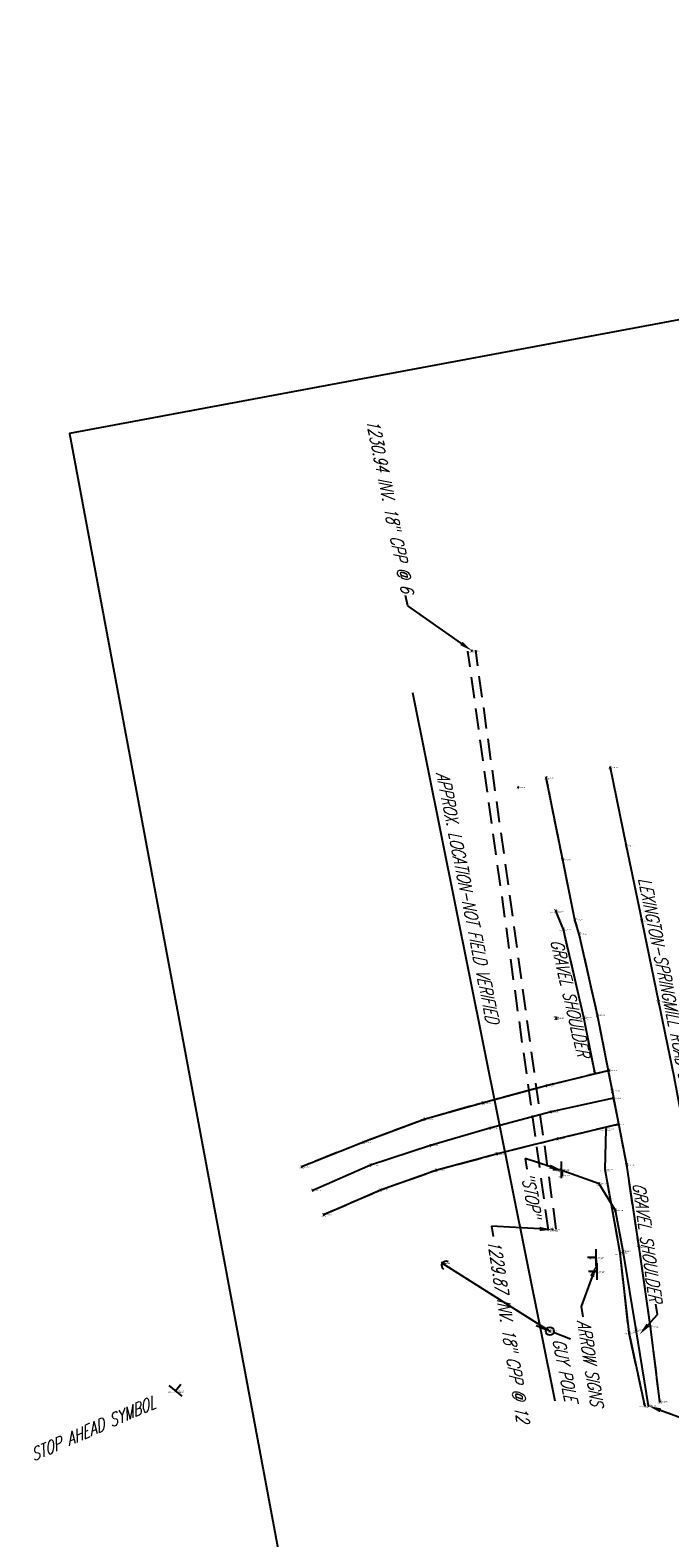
# Model space of a CAD drawing. Extents: x 0 to 213038, y 0 to 462006.
# Tile 77 of 107: x 169229 to 169350, y 440832 to 441119. Entities that reach past the tile are written whole.
import ezdxf
from ezdxf import colors
from ezdxf.entities.mleader import LeaderData, LeaderLine
from ezdxf.enums import TextEntityAlignment as Align
from ezdxf.math import Vec2, Vec3

# ---------------------------------------------------------------- set-up
doc = ezdxf.new("R2010")
doc.units = 0
doc.header["$LTSCALE"] = 20
doc.header["$MEASUREMENT"] = 0
for name, pattern in [('DR_X_STM (no text)', [0.3, 0.2, -0.1]), ('PV_X_EP', [0.27, 0.22, -0.05]), ('PV_X_Shoulder', [0.4, 0.3, -0.1])]:
    doc.linetypes.add(name, pattern=pattern)
doc.layers.get('0').update_dxf_attribs({"linetype": 'CONTINUOUS'})
for name, color, linetype in [('DT_X_BREAK_LINE', 4, 'CONTINUOUS'), ('DV_X_TEXT', 2, 'CONTINUOUS'), ('L134', 124, 'DR_X_STM (no text)'), ('L136', 2, 'CONTINUOUS'), ('PNTDESC', 3, 'CONTINUOUS'), ('PNTELEV', 5, 'CONTINUOUS'), ('PNTNO', 7, 'CONTINUOUS'), ('PNTS_DTU-4-30-2025', 1, 'CONTINUOUS'), ('PV_X_EOP', 240, 'PV_X_EP'), ('PV_X_SHOULDER', 33, 'PV_X_Shoulder'), ('PV_X_TEXT', 2, 'CONTINUOUS'), ('RD_X_GRAIL', 77, 'RD_X_GUARDRAIL'), ('SN_X_BLOCKS', 94, 'CONTINUOUS'), ('SN_X_TEXT', 2, 'CONTINUOUS'), ('SV_X_CENTER_PAVT', 2, 'CONTINUOUS'), ('UT_X_GUY', 1, 'CONTINUOUS'), ('UT_X_TELE_PER TLM', 32, 'UT_X_TELEPHONE'), ('UT_X_TELE_TEXT', 32, 'CONTINUOUS'), ('UT_X_TEXT', 32, 'CONTINUOUS'), ('UT_X_UNKNOWN_BLOCKS', 9, 'CONTINUOUS')]:
    doc.layers.add(name, color=color, linetype=linetype)
doc.layers.add('SC_SCRATCH-5', color=5, linetype='CONTINUOUS', plot=False)
doc.styles.add('LINETYPE', font='romans.shx', dxfattribs={"width": 0.9})
doc.styles.add('PTXT', font='TXT')
doc.styles.add('romans', font='romans.shx', dxfattribs={"width": 0.75, "oblique": 22.5})
doc.linetypes.add('RD_X_GUARDRAIL', pattern='A,0.1562,-0.05,["o",LINETYPE,S=0.075,R=0,X=-0.059,Y=0],0', length=0.2062)
doc.linetypes.add('UT_X_FOC', pattern='A,0.4,-0.13,0.4,-0.13,0.4,-0.13,0.4,-0.13,0.4,-0.13,0.4,["FOC",LINETYPE,S=0.1,R=0,X=0.06,Y=-0.05],-0.4', length=3.45)
doc.linetypes.add('UT_X_TELEPHONE', pattern='A,0.3,-0.13,0.3,-0.13,0.3,-0.13,0.3,-0.13,0.3,["T",LINETYPE,S=0.1,R=0,X=0.062,Y=-0.05],-0.2', length=2.22)

# ---------------------------------------------------------------- blocks, each defined once
blk = doc.blocks.new('SRVPNO1')
at = {"layer": 'PNTDESC', "style": 'PTXT'}
blk.add_attdef('DESC2', text='', height=1, dxfattribs=at).set_placement((0, -1.75), align=Align.CENTER)
at = {"layer": 'PNTELEV', "style": 'PTXT'}
blk.add_attdef('ELEV2', (1.5, -0.5), '', height=1, dxfattribs=at)
at = {"layer": 'PNTNO', "style": 'PTXT'}
blk.add_attdef('PT#', text='', height=1, dxfattribs=at).set_placement((0, 0.75), align=Align.CENTER)
blk = doc.blocks.new('DM')
at = {"lineweight": -2}
h = blk.add_hatch(color=2, dxfattribs=at)
edge = h.paths.add_edge_path()
edge.add_arc((0, 0), 0.01, 0, 360)
at = {"color": 2, "lineweight": -2}
blk.add_arc((0.04, 0), 0.04, 90, 270, dxfattribs=at)
blk = doc.blocks.new('SGN1P')
for p, q in [((0, 0), (-0.08, 0)), ((0, 0.08), (0, -0.08))]:
    blk.add_line(p, q)
blk = doc.blocks.new('UP')
blk.add_line((0.109, 0.181), (0.02, 0.033))
blk.add_lwpolyline([(-0.02, -0.033), (-0.072, -0.119)])
blk.add_circle((0, 0), 0.0391)

msp = doc.modelspace()

# ---------------------------------------------------------------- linework, layer by layer
at = {"layer": 'DT_X_BREAK_LINE'}
for points in [[(169347.98, 440858.1, 1232.09), (169346.23, 440872.29, 1232.24), (169344.05, 440887.35, 1232.47), (169341.71, 440903, 1232.73), (169338.98, 440917.04, 1232.92), (169336.14, 440931.52, 1233.18), (169332.7, 440946.86, 1233.48), (169331.87, 440949.57, 1233.46), (169329.57, 440960.96, 1233.7), (169326.43, 440976.58, 1234.01)], [(169347.98, 440858.1, 1232.09), (169346.23, 440872.29, 1232.24), (169344.05, 440887.35, 1232.47), (169341.71, 440903, 1232.73), (169338.98, 440917.04, 1232.92), (169336.14, 440931.52, 1233.18), (169332.7, 440946.86, 1233.48), (169331.87, 440949.57, 1233.46), (169329.57, 440960.96, 1233.7), (169326.43, 440976.58, 1234.01)], [(169335.62, 440920.6, 1232.87), (169333.59, 440931.07, 1233.16), (169329.68, 440947.75, 1233.38), (169328.24, 440951.32, 1233.31)], [(169335.62, 440920.6, 1232.87), (169333.59, 440931.07, 1233.16), (169329.68, 440947.75, 1233.38), (169328.24, 440951.32, 1233.31)], [(169338.36, 440920.99, 1232.98), (169326.42, 440918.08, 1232.57), (169314.51, 440914.87, 1232.27), (169303.44, 440911.75, 1232.02), (169291.76, 440907.39, 1231.81), (169280.08, 440902.72, 1231.73)], [(169338.36, 440920.99, 1232.98), (169326.42, 440918.08, 1232.57), (169314.51, 440914.87, 1232.27), (169303.44, 440911.75, 1232.02), (169291.76, 440907.39, 1231.81), (169280.08, 440902.72, 1231.73)], [(169340.03, 440910.74, 1232.81), (169328.58, 440908, 1232.48), (169317.16, 440905.13, 1232.18), (169305.65, 440902.05, 1231.94), (169295, 440898.24, 1231.77), (169284.22, 440893.57, 1231.67)], [(169340.03, 440910.74, 1232.81), (169328.58, 440908, 1232.48), (169317.16, 440905.13, 1232.18), (169305.65, 440902.05, 1231.94), (169295, 440898.24, 1231.77), (169284.22, 440893.57, 1231.67)], [(169345.12, 440857.35, 1231.46), (169342.14, 440871.23, 1231.86), (169340.46, 440886.29, 1232.15), (169337.61, 440902.19, 1232.68), (169337.78, 440909.82, 1232.68)], [(169345.12, 440857.35, 1231.46), (169342.14, 440871.23, 1231.86), (169340.46, 440886.29, 1232.15), (169337.61, 440902.19, 1232.68), (169337.78, 440909.82, 1232.68)]]:
    msp.add_polyline3d(points, dxfattribs=at)
at = {"layer": 'L134', "elevation": 1229.87}
for points in [[(169326.85, 440890.65), (169311.57, 441000.59)], [(169328.34, 440890.86), (169313.05, 441000.8)]]:
    msp.add_lwpolyline(points, dxfattribs=at)
at = {"layer": 'PNTS_DTU-4-30-2025'}
for p in [(169312.31, 441000.69, 1230.94), (169338.58, 440978.53, 1234.51), (169326.43, 440976.58, 1234.01), (169321.12, 440974.71, 1233.62), (169341.61, 440963.63, 1234.28), (169329.57, 440960.96, 1233.7), (169328.24, 440951.32, 1233.31), (169329.68, 440947.75, 1233.38), (169331.87, 440949.57, 1233.46), (169344.55, 440949.42, 1234.05), (169332.7, 440946.86, 1233.48), (169347.7, 440934.03, 1233.76), (169328.34, 440930.94, 1232.95), (169328.34, 440930.93, 1232.98), (169328.34, 440930.93, 1232.97), (169328.35, 440930.92, 1233.01), (169333.59, 440931.07, 1233.16), (169336.14, 440931.52, 1233.18), (169335.62, 440920.6, 1232.87), (169338.36, 440920.99, 1232.98), (169326.42, 440918.08, 1232.57), (169338.98, 440917.04, 1232.92), (169339.19, 440915.75, 1232.91), (169314.51, 440914.87, 1232.27), (169327.39, 440913.16, 1232.59), (169303.44, 440911.75, 1232.02), (169315.74, 440910.04, 1232.26), (169337.78, 440909.82, 1232.68), (169340.03, 440910.74, 1232.81), (169291.76, 440907.39, 1231.81), (169328.58, 440908, 1232.48), (169304.49, 440906.77, 1232.03), (169317.16, 440905.13, 1232.18), (169280.08, 440902.72, 1231.73), (169293.11, 440902.99, 1231.85), (169305.65, 440902.05, 1231.94), (169329.26, 440902.11, 1232.3), (169329.4, 440902.02, 1232.36), (169337.61, 440902.19, 1232.68), (169341.71, 440903, 1232.73), (169329.44, 440901.04, 1232.31), (169336.48, 440899.46, 1232.52), (169282.13, 440898.2, 1231.73), (169295, 440898.24, 1231.77), (169284.22, 440893.57, 1231.67), (169339.56, 440894.38, 1232.39), (169327.59, 440890.76, 1229.87), (169344.05, 440887.35, 1232.47), (169306.69, 440884.36, 1231.4), (169306.7, 440884.39, 1231.4), (169306.71, 440884.34, 1231.41), (169335.87, 440885.48, 1231.72), (169340.46, 440886.29, 1232.15), (169341.02, 440886.65, 1232.16), (169336.05, 440882.82, 1231.56), (169327.11, 440871.48, 1231.21), (169342.14, 440871.23, 1231.86), (169343.52, 440871.77, 1231.93), (169346.23, 440872.29, 1232.24), (169256.13, 440860.16, 1231.12), (169345.12, 440857.35, 1231.46), (169345.84, 440857.28, 1231.57), (169347.98, 440858.1, 1232.09)]:
    msp.add_point(p, dxfattribs=at)
at = {"layer": 'PV_X_EOP', "flags": 128}
for points in [[(169347.98, 440858.1), (169346.23, 440872.29), (169344.05, 440887.35), (169341.71, 440903), (169338.98, 440917.04), (169336.14, 440931.52), (169332.7, 440946.86), (169331.87, 440949.57), (169329.57, 440960.96), (169326.43, 440976.58)], [(169347.98, 440858.1), (169346.23, 440872.29), (169344.05, 440887.35), (169341.71, 440903), (169338.98, 440917.04), (169336.14, 440931.52), (169332.7, 440946.86), (169331.87, 440949.57), (169329.57, 440960.96), (169326.43, 440976.58)], [(169338.36, 440920.99), (169326.42, 440918.08), (169314.51, 440914.87), (169303.44, 440911.75), (169291.76, 440907.39), (169280.08, 440902.72)], [(169338.21, 440920.95), (169326.42, 440918.08), (169314.51, 440914.87), (169303.44, 440911.75), (169291.76, 440907.39), (169280.08, 440902.72)], [(169340.2, 440910.78), (169328.58, 440908), (169317.16, 440905.13), (169305.65, 440902.05), (169295, 440898.24), (169284.22, 440893.57)], [(169340.03, 440910.74), (169328.58, 440908), (169317.16, 440905.13), (169305.65, 440902.05), (169295, 440898.24), (169284.22, 440893.57)]]:
    msp.add_lwpolyline(points, dxfattribs=at)
at = {"layer": 'PV_X_SHOULDER', "flags": 128}
for points in [[(169335.62, 440920.6), (169333.59, 440931.07), (169329.68, 440947.75), (169328.24, 440951.32)], [(169335.62, 440920.6), (169333.59, 440931.07), (169329.68, 440947.75), (169328.24, 440951.32)], [(169345.12, 440857.35), (169342.14, 440871.23), (169340.46, 440886.29), (169337.61, 440902.19), (169337.78, 440909.82)], [(169345.12, 440857.35), (169342.14, 440871.23), (169340.46, 440886.29), (169337.61, 440902.19), (169337.78, 440909.82)]]:
    msp.add_lwpolyline(points, dxfattribs=at)
at = {"layer": 'RD_X_GRAIL', "flags": 128}
msp.add_lwpolyline([(169345.84, 440857.28), (169343.52, 440871.77), (169341.02, 440886.65), (169339.56, 440894.38), (169336.48, 440899.46), (169329.4, 440902.02), (169329.44, 440901.04)], dxfattribs=at)
msp.add_lwpolyline([(169345.84, 440857.28), (169343.52, 440871.77), (169341.02, 440886.65), (169339.56, 440894.38), (169336.48, 440899.46), (169329.4, 440902.02), (169329.44, 440901.04)], dxfattribs=at)
at = {"layer": 'SC_SCRATCH-5'}
msp.add_lwpolyline([(169514.68, 440748.13), (169452.23, 441082.35), (169235.98, 441041.94), (169298.42, 440707.73), (169514.68, 440748.13)], close=True, dxfattribs=at)
at = {"layer": 'SN_X_BLOCKS', "flags": 128}
msp.add_lwpolyline([(169335.87, 440885.48), (169336.05, 440882.82)], dxfattribs=at)
msp.add_lwpolyline([(169335.87, 440885.48), (169336.05, 440882.82)], dxfattribs=at)
at = {"layer": 'SV_X_CENTER_PAVT'}
for points in [[(169338.58, 440978.53, 1234.51), (169341.61, 440963.63, 1234.28), (169344.55, 440949.42, 1234.05), (169347.7, 440934.03, 1233.76), (169350.64, 440919.9, 1233.45), (169353.42, 440904.99, 1233.23), (169356.64, 440889.66, 1233.01), (169359.16, 440874.55, 1232.87), (169361.3, 440860.02, 1232.71)], [(169338.58, 440978.53, 1234.51), (169341.61, 440963.63, 1234.28), (169344.55, 440949.42, 1234.05), (169347.7, 440934.03, 1233.76), (169350.64, 440919.9, 1233.45), (169353.42, 440904.99, 1233.23), (169356.64, 440889.66, 1233.01), (169359.16, 440874.55, 1232.87), (169361.3, 440860.02, 1232.71)], [(169339.19, 440915.75, 1232.91), (169327.39, 440913.16, 1232.59), (169315.74, 440910.04, 1232.26), (169304.49, 440906.77, 1232.03), (169293.11, 440902.99, 1231.85), (169282.13, 440898.2, 1231.73)], [(169339.19, 440915.75, 1232.91), (169327.39, 440913.16, 1232.59), (169315.74, 440910.04, 1232.26), (169304.49, 440906.77, 1232.03), (169293.11, 440902.99, 1231.85), (169282.13, 440898.2, 1231.73)]]:
    msp.add_polyline3d(points, dxfattribs=at)
at = {"layer": 'UT_X_GUY', "elevation": 1231.4}
msp.add_lwpolyline([(169306.7, 440884.39), (169327.11, 440871.48)], dxfattribs=at)
at = {"layer": 'UT_X_TELE_PER TLM', "linetype": 'UT_X_FOC', "elevation": 1234.47}
msp.add_lwpolyline([(169301.05, 440992.73), (169328.04, 440858.27)], dxfattribs=at)

# ---------------------------------------------------------------- block references
at = {"layer": 'PNTS_DTU-4-30-2025', "xscale": 0.2, "yscale": 0.2, "zscale": 0.2}
for p, values in [((169312.31, 441000.69, 1230.94), {'PT#': 'D658', 'ELEV2': '1230.941', 'DESC2': 'PIO-18"CPP@6'}), ((169338.58, 440978.53, 1234.51), {'PT#': 'D546', 'ELEV2': '1234.511', 'DESC2': 'CP ^ 1'}), ((169326.43, 440976.58, 1234.01), {'PT#': 'D580', 'ELEV2': '1234.006', 'DESC2': 'EP1 ^ 2'}), ((169321.12, 440974.71, 1233.62), {'PT#': 'D545', 'ELEV2': '1233.622', 'DESC2': 'X'}), ((169341.61, 440963.63, 1234.28), {'PT#': 'D547', 'ELEV2': '1234.276', 'DESC2': 'CP'}), ((169329.57, 440960.96, 1233.7), {'PT#': 'D579', 'ELEV2': '1233.704', 'DESC2': 'EP1'}), ((169328.24, 440951.32, 1233.31), {'PT#': 'D578', 'ELEV2': '1233.313', 'DESC2': 'EB1 ^ 2-GRAVEL'}), ((169331.87, 440949.57, 1233.46), {'PT#': 'D577', 'ELEV2': '1233.465', 'DESC2': 'EP1'}), ((169329.68, 440947.75, 1233.38), {'PT#': 'D575', 'ELEV2': '1233.379', 'DESC2': 'EB1-GRAVEL'}), ((169332.7, 440946.86, 1233.48), {'PT#': 'D576', 'ELEV2': '1233.480', 'DESC2': 'EP1'}), ((169344.55, 440949.42, 1234.05), {'PT#': 'D548', 'ELEV2': '1234.045', 'DESC2': 'CP'}), ((169347.7, 440934.03, 1233.76), {'PT#': 'D549', 'ELEV2': '1233.756', 'DESC2': 'CP'}), ((169328.35, 440930.92, 1233.01), {'PT#': 'VRS7A__', 'ELEV2': '1233.006', 'DESC2': 'M.H.S'}), ((169328.34, 440930.94, 1232.95), {'PT#': 'VRS7A_', 'ELEV2': '1232.954', 'DESC2': 'M.H.S'}), ((169328.34, 440930.93, 1232.97), {'PT#': 'VRS7A', 'ELEV2': '1232.969', 'DESC2': 'M.H.S'}), ((169328.34, 440930.93, 1232.98), {'PT#': 'CNPT7', 'ELEV2': '1232.976', 'DESC2': 'M.H.S.'}), ((169333.59, 440931.07, 1233.16), {'PT#': 'D574', 'ELEV2': '1233.165', 'DESC2': 'EB1-GRAVEL'}), ((169336.14, 440931.52, 1233.18), {'PT#': 'D573', 'ELEV2': '1233.184', 'DESC2': 'EP1'}), ((169338.36, 440920.99, 1232.98), {'PT#': 'D638', 'ELEV2': '1232.978', 'DESC2': 'EP2 ^ 1'}), ((169326.42, 440918.08, 1232.57), {'PT#': 'D639', 'ELEV2': '1232.570', 'DESC2': 'EP2'}), ((169335.62, 440920.6, 1232.87), {'PT#': 'D571', 'ELEV2': '1232.870', 'DESC2': 'EB1 ^ 1-GRAVEL'}), ((169338.98, 440917.04, 1232.92), {'PT#': 'D572', 'ELEV2': '1232.919', 'DESC2': 'EP1'}), ((169339.19, 440915.75, 1232.91), {'PT#': 'D637', 'ELEV2': '1232.911', 'DESC2': 'CP ^ 1'}), ((169314.51, 440914.87, 1232.27), {'PT#': 'D644', 'ELEV2': '1232.266', 'DESC2': 'EP2'}), ((169327.39, 440913.16, 1232.59), {'PT#': 'D640', 'ELEV2': '1232.585', 'DESC2': 'CP'}), ((169303.44, 440911.75, 1232.02), {'PT#': 'D645', 'ELEV2': '1232.016', 'DESC2': 'EP2'}), ((169315.74, 440910.04, 1232.26), {'PT#': 'D643', 'ELEV2': '1232.262', 'DESC2': 'CP'}), ((169337.78, 440909.82, 1232.68), {'PT#': 'D570', 'ELEV2': '1232.678', 'DESC2': 'EB1 ^ 2-GRAVEL'}), ((169340.03, 440910.74, 1232.81), {'PT#': 'D636', 'ELEV2': '1232.813', 'DESC2': 'EP1 ^ 1'}), ((169291.76, 440907.39, 1231.81), {'PT#': 'D650', 'ELEV2': '1231.813', 'DESC2': 'EP2'}), ((169304.49, 440906.77, 1232.03), {'PT#': 'D646', 'ELEV2': '1232.028', 'DESC2': 'CP'}), ((169328.58, 440908, 1232.48), {'PT#': 'D641', 'ELEV2': '1232.480', 'DESC2': 'EP1'}), ((169317.16, 440905.13, 1232.18), {'PT#': 'D642', 'ELEV2': '1232.180', 'DESC2': 'EP1'}), ((169280.08, 440902.72, 1231.73), {'PT#': 'D651', 'ELEV2': '1231.735', 'DESC2': 'EP2 ^ 2'}), ((169293.11, 440902.99, 1231.85), {'PT#': 'D649', 'ELEV2': '1231.848', 'DESC2': 'CP'}), ((169305.65, 440902.05, 1231.94), {'PT#': 'D647', 'ELEV2': '1231.945', 'DESC2': 'EP1'}), ((169329.26, 440902.11, 1232.3), {'PT#': 'V110', 'ELEV2': '1232.299', 'DESC2': 'SIGNPB-STOP'}), ((169329.44, 440901.04, 1232.31), {'PT#': 'D569', 'ELEV2': '1232.305', 'DESC2': 'GRAILL ^ 2'}), ((169329.4, 440902.02, 1232.36), {'PT#': 'D568', 'ELEV2': '1232.358', 'DESC2': 'GRAILL'}), ((169337.61, 440902.19, 1232.68), {'PT#': 'D564', 'ELEV2': '1232.679', 'DESC2': 'EB1-GRAVEL'}), ((169341.71, 440903, 1232.73), {'PT#': 'D565', 'ELEV2': '1232.733', 'DESC2': 'EP1'}), ((169282.13, 440898.2, 1231.73), {'PT#': 'D652', 'ELEV2': '1231.729', 'DESC2': 'CP ^ 2'}), ((169295, 440898.24, 1231.77), {'PT#': 'D648', 'ELEV2': '1231.772', 'DESC2': 'EP1'}), ((169336.48, 440899.46, 1232.52), {'PT#': 'D567', 'ELEV2': '1232.522', 'DESC2': 'GRAILL'}), ((169284.22, 440893.57, 1231.67), {'PT#': 'D653', 'ELEV2': '1231.675', 'DESC2': 'EP1 ^ 2'}), ((169339.56, 440894.38, 1232.39), {'PT#': 'D566', 'ELEV2': '1232.392', 'DESC2': 'GRAILL'}), ((169327.59, 440890.76, 1229.87), {'PT#': 'D659', 'ELEV2': '1229.873', 'DESC2': 'PIO-18"CPP@12'}), ((169341.02, 440886.65, 1232.16), {'PT#': 'D562', 'ELEV2': '1232.162', 'DESC2': 'GRAILL'}), ((169344.05, 440887.35, 1232.47), {'PT#': 'D561', 'ELEV2': '1232.470', 'DESC2': 'EP1'}), ((169306.7, 440884.39, 1231.4), {'PT#': 'D655', 'ELEV2': '1231.401', 'DESC2': 'GUY'}), ((169306.69, 440884.36, 1231.4), {'PT#': 'D656', 'ELEV2': '1231.396', 'DESC2': 'GUY'}), ((169306.71, 440884.34, 1231.41), {'PT#': 'D657', 'ELEV2': '1231.414', 'DESC2': 'GUY'}), ((169335.87, 440885.48, 1231.72), {'PT#': 'V111', 'ELEV2': '1231.718', 'DESC2': 'SIGNPB ^ 1-ARROW'}), ((169340.46, 440886.29, 1232.15), {'PT#': 'D563', 'ELEV2': '1232.147', 'DESC2': 'EB1-GRAVEL'}), ((169336.05, 440882.82, 1231.56), {'PT#': 'V112', 'ELEV2': '1231.558', 'DESC2': 'SIGNPB ^ 2-ARROW'}), ((169346.23, 440872.29, 1232.24), {'PT#': 'D560', 'ELEV2': '1232.244', 'DESC2': 'EP1'}), ((169327.11, 440871.48, 1231.21), {'PT#': 'D654', 'ELEV2': '1231.213', 'DESC2': 'GUY-POLE'}), ((169342.14, 440871.23, 1231.86), {'PT#': 'D558', 'ELEV2': '1231.864', 'DESC2': 'EB1-GRAVEL'}), ((169343.52, 440871.77, 1231.93), {'PT#': 'D559', 'ELEV2': '1231.934', 'DESC2': 'GRAILL'}), ((169256.13, 440860.16, 1231.12), {'PT#': 'V113', 'ELEV2': '1231.120', 'DESC2': 'SIGNPB-STOP AHEAD'}), ((169347.98, 440858.1, 1232.09), {'PT#': 'D555', 'ELEV2': '1232.089', 'DESC2': 'EP1 ^ 1'}), ((169345.12, 440857.35, 1231.46), {'PT#': 'D557', 'ELEV2': '1231.460', 'DESC2': 'EB1 ^ 1-GRAVEL'}), ((169345.84, 440857.28, 1231.57), {'PT#': 'D556', 'ELEV2': '1231.570', 'DESC2': 'GRAILL ^ 1'})]:
    msp.add_blockref('SRVPNO1', p, dxfattribs=at).add_auto_attribs(values)
at = {"layer": 'SN_X_BLOCKS', "xscale": 20, "yscale": 20, "zscale": 20}
for p in [(169329.26, 440902.11, 1232.3), (169329.26, 440902.11, 1232.3), (169335.87, 440885.48, 1231.72), (169335.87, 440885.48, 1231.72), (169336.05, 440882.82, 1231.56), (169336.05, 440882.82, 1231.56)]:
    msp.add_blockref('SGN1P', p, dxfattribs=at)
at = {"layer": 'SN_X_BLOCKS', "xscale": 20, "yscale": 20, "zscale": 20, "rotation": 230.8697380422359}
msp.add_blockref('SGN1P', (169256.13, 440860.16, 1231.12), dxfattribs=at)
at = {"layer": 'UT_X_GUY', "xscale": 20, "yscale": 20, "zscale": 20, "rotation": 327.6876241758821}
msp.add_blockref('DM', (169306.7, 440884.39, 1231.4), dxfattribs=at)
at = {"layer": 'UT_X_UNKNOWN_BLOCKS', "xscale": 20, "yscale": 20, "zscale": 20, "rotation": 280.3740448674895}
msp.add_blockref('UP', (169327.11, 440871.48, 1231.21), dxfattribs=at)

# ---------------------------------------------------------------- texts
at = {"layer": 'DV_X_TEXT', "style": 'romans', "oblique": 22.5, "width": 0.75}
msp.add_text('LEXINGTON-SPRINGMILL ROAD S.', height=2.4, rotation=281.645, dxfattribs=at).set_placement((169343.85, 440957.39, 1234.18))
at = {"layer": 'PV_X_TEXT', "insert": (169329.52, 440946.14), "char_height": 2.4, "attachment_point": 1, "rotation": 283.1863, "style": 'romans'}
msp.add_mtext_dynamic_manual_height_columns('GRAVEL SHOULDER', width=26.2091, gutter_width=12, heights=[0], dxfattribs=at)
at = {"layer": 'SN_X_TEXT', "insert": (169228.2, 440848.96), "char_height": 2.4, "attachment_point": 1, "rotation": 23.5952, "style": 'romans'}
msp.add_mtext_dynamic_manual_height_columns('STOP AHEAD SYMBOL', width=29.1669, gutter_width=12, heights=[0], dxfattribs=at)
at = {"layer": 'UT_X_TELE_TEXT', "style": 'romans', "oblique": 22.5, "width": 0.75}
msp.add_text('APPROX. LOCATION-NOT FIELD VERIFIED ', height=2.4, rotation=281.3504, dxfattribs=at).set_placement((169305.55, 440977.44, 1234.47))
at = {"layer": 'UT_X_TEXT', "style": 'romans', "oblique": 22.5, "width": 0.75}
msp.add_text('GUY POLE ', height=2.4, rotation=281.3504, dxfattribs=at).set_placement((169327.59, 440869.83))

# ---------------------------------------------------------------- leaders
at = {"layer": 'L136'}
ml = msp.add_multileader_mtext('Standard', dxfattribs=at)
ml.set_content('1230.94 INV. 18" CPP @ 6', color=256, style='romans')
ml.set_leader_properties(color=1, linetype='CONTINUOUS', lineweight=-1)
ml.build(insert=Vec2(0, 0))
ml.multileader.update_dxf_attribs({"text_right_attachment_type": 3, "dogleg_length": 0.1, "arrow_head_size": 2.4, "scale": 20})
ctx = ml.context
ctx.base_point, ctx.scale, ctx.char_height, ctx.arrow_head_size, ctx.landing_gap_size, ctx.plane_origin, ctx.plane_x_axis, ctx.plane_y_axis = Vec3(169292.27, 441050.43, 1229.87), 20, 2.4, 2.4, 0.6, Vec3(169354.87, 441001.31, 1229.87), Vec3(0.198772, -0.980046), Vec3(0.980046, 0.198772)
ctx.right_attachment, ctx.text_align_type = 3, 2
notes = []
notes.append((ctx, [(0, (1, 1, 0), (169300.16, 441009.23, 1229.87), (-0.198772, 0.980046), 2, [(0, [(169312.31, 441000.69, 1229.87)], 0, [])])]))
ctx.mtext.insert, ctx.mtext.text_direction, ctx.mtext.rotation, ctx.mtext.alignment, ctx.mtext.flow_direction = Vec3(169301.27, 441012.1, 1229.87), Vec3(0.198772, -0.980046), 4.912493, 3, 5
ml = msp.add_multileader_mtext('Standard', dxfattribs=at)
ml.set_content('EX. CATCH BASIN\\P1233.07 TOP GRATE\\P1229.64 INV. 12" CPP @ 3', color=256, style='romans')
ml.set_leader_properties(color=1, linetype='CONTINUOUS', lineweight=-1)
ml.build(insert=Vec2(0, 0))
ml.multileader.update_dxf_attribs({"text_right_attachment_type": 3, "dogleg_length": 0.1, "arrow_head_size": 2.4, "scale": 20})
ctx = ml.context
ctx.base_point, ctx.scale, ctx.char_height, ctx.arrow_head_size, ctx.landing_gap_size, ctx.plane_origin, ctx.plane_x_axis, ctx.plane_y_axis = Vec3(169381.17, 440995.4), 20, 2.4, 2.4, 0.6, Vec3(169378.16, 440945.7), Vec3(0.21377, -0.976884), Vec3(0.976884, 0.21377)
ctx.right_attachment, ctx.text_align_type = 3, 2
notes.append((ctx, [(0, (1, 1, 0), (169381.91, 440952.49), (-0.21377, 0.976884), 2, [(0, [(169385.61, 440916.96)], 0, [])])]))
ctx.mtext.insert, ctx.mtext.text_direction, ctx.mtext.rotation, ctx.mtext.alignment, ctx.mtext.flow_direction = Vec3(169390.79, 440957.09), Vec3(0.21377, -0.976884), 4.927822, 3, 5
ml = msp.add_multileader_mtext('Standard', dxfattribs=at)
ml.set_content('1229.87 INV. 18" CPP @ 12', color=256, style='romans')
ml.set_leader_properties(color=1, linetype='CONTINUOUS', lineweight=-1)
ml.build(insert=Vec2(0, 0))
ml.multileader.update_dxf_attribs({"text_right_attachment_type": 3, "dogleg_length": 0.1, "arrow_head_size": 2.4, "scale": 20})
ctx = ml.context
ctx.base_point, ctx.scale, ctx.char_height, ctx.arrow_head_size, ctx.landing_gap_size, ctx.plane_origin, ctx.plane_x_axis, ctx.plane_y_axis = Vec3(169316.35, 440889.44), 20, 2.4, 2.4, 0.6, Vec3(169309.61, 440821.53), Vec3(0.15973, -0.987161), Vec3(0.987161, 0.15973)
ctx.right_attachment = 3
notes.append((ctx, [(1, (1, 1, 0), (169316.03, 440891.41), (0.15973, -0.987161), 2, [(0, [(169327.59, 440890.76)], 0, [])])]))
ctx.mtext.insert, ctx.mtext.text_direction, ctx.mtext.rotation, ctx.mtext.flow_direction = Vec3(169317.63, 440889.04), Vec3(0.15973, -0.987161), 4.872806, 5
at = {"layer": 'PV_X_TEXT'}
ml = msp.add_multileader_mtext('Standard', dxfattribs=at)
ml.set_content('GRAVEL SHOULDER', color=256, style='romans')
ml.set_leader_properties(color=1, linetype='CONTINUOUS', lineweight=-1)
ml.build(insert=Vec2(0, 0))
ml.multileader.update_dxf_attribs({"text_right_attachment_type": 3, "dogleg_length": 0.1, "arrow_head_size": 2.4, "scale": 20})
ctx = ml.context
ctx.base_point, ctx.scale, ctx.char_height, ctx.arrow_head_size, ctx.landing_gap_size, ctx.plane_origin, ctx.plane_x_axis, ctx.plane_y_axis = Vec3(169343.49, 440903.18), 20, 2.4, 2.4, 0.6, Vec3(169356.35, 440880.48), Vec3(0.139561, -0.990213), Vec3(0.990213, 0.139561)
ctx.right_attachment, ctx.text_align_type = 3, 2
notes.append((ctx, [(1, (1, 1, 0), (169347.51, 440874.64), (-0.139561, 0.990213), 2, [(0, [(169344.13, 440870.86)], 0, [])])]))
ctx.mtext.insert, ctx.mtext.text_direction, ctx.mtext.rotation, ctx.mtext.alignment, ctx.mtext.flow_direction = Vec3(169348.34, 440877.39), Vec3(0.139561, -0.990213), 4.852407, 3, 5
ml = msp.add_multileader_mtext('Standard', dxfattribs=at)
ml.set_content('GUARDRAIL', color=256, style='romans')
ml.set_leader_properties(color=1, linetype='CONTINUOUS', lineweight=-1)
ml.build(insert=Vec2(0, 0))
ml.multileader.update_dxf_attribs({"text_right_attachment_type": 3, "dogleg_length": 0.1, "arrow_head_size": 2.4, "scale": 20})
ctx = ml.context
ctx.base_point, ctx.scale, ctx.char_height, ctx.arrow_head_size, ctx.landing_gap_size, ctx.plane_origin, ctx.plane_x_axis, ctx.plane_y_axis = Vec3(169353.81, 440852.53), 20, 2.4, 2.4, 0.6, Vec3(169351.73, 440861.89), Vec3(0.174977, -0.984572), Vec3(0.984572, 0.174977)
ctx.right_attachment = 3
notes.append((ctx, [(0, (1, 1, 0), (169353.46, 440854.5), (0.174977, -0.984572), 2, [(0, [(169345.84, 440857.28)], 0, [])])]))
ctx.mtext.insert, ctx.mtext.text_direction, ctx.mtext.rotation, ctx.mtext.flow_direction = Vec3(169355.1, 440852.15), Vec3(0.174977, -0.984572), 4.888272, 5
at = {"layer": 'SN_X_TEXT'}
ml = msp.add_multileader_mtext('Standard', dxfattribs=at)
ml.set_content('"NO MOTOR VEHICLES"', color=256, style='romans')
ml.set_leader_properties(color=1, linetype='CONTINUOUS', lineweight=-1)
ml.build(insert=Vec2(0, 0))
ml.multileader.update_dxf_attribs({"text_right_attachment_type": 3, "dogleg_length": 0.1, "arrow_head_size": 2.4, "scale": 20})
ctx = ml.context
ctx.base_point, ctx.scale, ctx.char_height, ctx.arrow_head_size, ctx.landing_gap_size, ctx.plane_origin, ctx.plane_x_axis, ctx.plane_y_axis = Vec3(169353.76, 440948.94), 20, 2.4, 2.4, 0.6, Vec3(169354.8, 440908.47), Vec3(0.191901, -0.981414), Vec3(0.981414, 0.191901)
ctx.right_attachment, ctx.text_align_type = 3, 2
notes.append((ctx, [(0, (1, 1, 0), (169359.84, 440915.44), (-0.191901, 0.981414), 2, [(0, [(169379.12, 440918.84)], 0, [])])]))
ctx.mtext.insert, ctx.mtext.text_direction, ctx.mtext.rotation, ctx.mtext.width, ctx.mtext.alignment, ctx.mtext.flow_direction = Vec3(169360.97, 440918.31), Vec3(0.191901, -0.981414), 4.905488, 32.103, 3, 5
ml = msp.add_multileader_mtext('Standard', dxfattribs=at)
ml.set_content('"STOP"', color=256, style='romans')
ml.set_leader_properties(color=1, linetype='CONTINUOUS', lineweight=-1)
ml.build(insert=Vec2(0, 0))
ml.multileader.update_dxf_attribs({"text_right_attachment_type": 3, "dogleg_length": 0.1, "arrow_head_size": 2.4, "scale": 20})
ctx = ml.context
ctx.base_point, ctx.scale, ctx.char_height, ctx.arrow_head_size, ctx.landing_gap_size, ctx.plane_origin, ctx.plane_x_axis, ctx.plane_y_axis = Vec3(169322.75, 440902.28), 20, 2.4, 2.4, 0.6, Vec3(169317.94, 440892.81), Vec3(0.17097, -0.985276), Vec3(0.985276, 0.17097)
ctx.right_attachment = 3
notes.append((ctx, [(1, (1, 1, 0), (169322.41, 440904.25), (0.17097, -0.985276), 2, [(0, [(169329.4, 440902.02)], 0, [])])]))
ctx.mtext.insert, ctx.mtext.text_direction, ctx.mtext.rotation, ctx.mtext.flow_direction = Vec3(169324.03, 440901.89), Vec3(0.17097, -0.985276), 4.884204, 5
ml = msp.add_multileader_mtext('Standard', dxfattribs=at)
ml.set_content('ARROW SIGNS', color=256, style='romans')
ml.set_leader_properties(color=1, linetype='CONTINUOUS', lineweight=-1)
ml.build(insert=Vec2(0, 0))
ml.multileader.update_dxf_attribs({"text_right_attachment_type": 3, "dogleg_length": 0.1, "arrow_head_size": 2.4, "scale": 20})
ctx = ml.context
ctx.base_point, ctx.scale, ctx.char_height, ctx.arrow_head_size, ctx.landing_gap_size, ctx.plane_origin, ctx.plane_x_axis, ctx.plane_y_axis = Vec3(169333.38, 440874.22), 20, 2.4, 2.4, 0.6, Vec3(169326.56, 440870.26), Vec3(0.15973, -0.987161), Vec3(0.987161, 0.15973)
ctx.right_attachment = 3
notes.append((ctx, [(1, (1, 1, 0), (169333.06, 440876.2), (0.15973, -0.987161), 2, [(0, [(169335.96, 440884.15)], 0, [])])]))
ctx.mtext.insert, ctx.mtext.text_direction, ctx.mtext.rotation, ctx.mtext.flow_direction = Vec3(169334.66, 440873.82), Vec3(0.15973, -0.987161), 4.872806, 5
for ctx, leaders in notes:
    for number, flags, end, landing, length, lines in leaders:
        leader = LeaderData()
        leader.index, (leader.has_last_leader_line, leader.has_dogleg_vector, leader.attachment_direction) = number, flags
        leader.last_leader_point, leader.dogleg_vector, leader.dogleg_length = Vec3(end), Vec3(landing), length
        for number, points, colour, breaks in lines:
            line = LeaderLine()
            line.index, line.vertices, line.color, line.breaks = number, Vec3.list(points), colors.encode_raw_color(colour), breaks
            leader.lines.append(line)
        ctx.leaders.append(leader)

doc.saveas('drawing.dxf')
